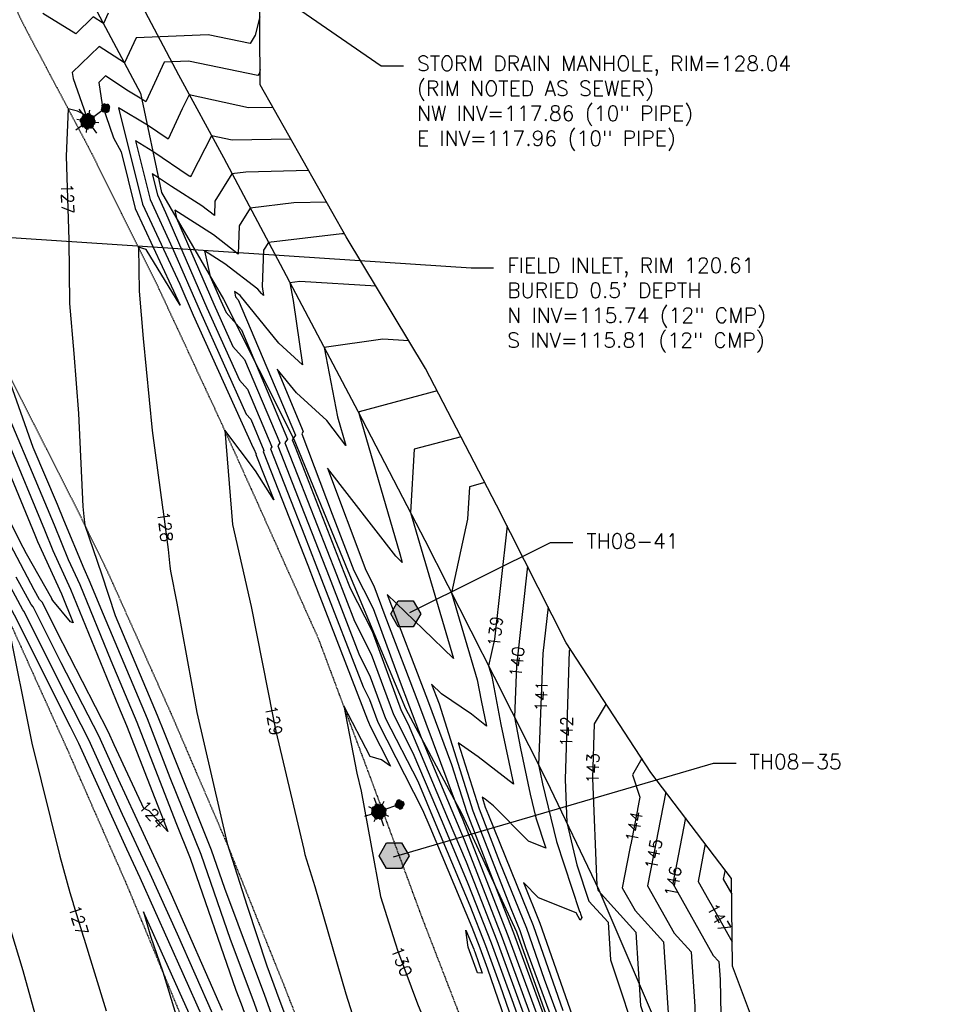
# Model space of a CAD drawing. Header units: feet. Extents: x 351431 to 355879, y 310968 to 329728.
# Tile 243 of 254: x 352294 to 352605, y 328634 to 328963. Entities that reach past the tile are written whole.
import ezdxf

# ---------------------------------------------------------------- set-up
doc = ezdxf.new("R2010")
doc.units = ezdxf.units.FT
doc.header["$MEASUREMENT"] = 0
doc.linetypes.add('D25', pattern=[0.375, 0.25, -0.125])
for name, color, linetype in [('ELIF', 153, 'LINKFENCE'), ('ELTCH-EG1', 253, 'Continuous'), ('ELTCN-EG1', 251, 'Continuous'), ('ELTNB-EG1', 55, 'Continuous'), ('ELTT', 3, 'Continuous'), ('ELYSP', 1, 'D25'), ('ESFLP', 4, 'Continuous'), ('ESGH', 1, 'Continuous'), ('ESMask', 155, 'Continuous'), ('ETGH', 4, 'Continuous'), ('ETTC', 252, 'Continuous'), ('ETUD', 4, 'Continuous')]:
    doc.layers.add(name, color=color, linetype=linetype)
doc.styles.add('ANNO-TOPO', font='simplex.shx')
doc.styles.add('L80', font='simplex', dxfattribs={"height": 4})
doc.styles.add('ROMANSM', font='romansm.shx')
doc.linetypes.add('LINKFENCE', pattern='A,0.25,-0.08,0.25,-0.08,["X",ROMANSM,S=0.08,R=0,X=-0.004,Y=-0.04],-0.12', length=0.78)

# ---------------------------------------------------------------- blocks, each defined once
blk = doc.blocks.new('ESUFMALUM')
for p, q in [((0, -0.0295), (0, -0.0976)), ((-0.053, -0.0946), (-0.0354, -0.1123)), ((0.053, -0.0946), (0.0354, -0.1123)), ((-0.1, -0.1476), (-0.05, -0.1476)), ((-0.0354, -0.183), (-0.053, -0.2007)), ((0.0354, -0.183), (0.053, -0.2007)), ((0.05, -0.1476), (0.1, -0.1476)), ((0, -0.1976), (0, -0.2476))]:
    blk.add_line(p, q)
for centre, radius, start, end in [((0, 0), 0.0295, 153.65027, 206.34973), ((0, 0), 0.0295, 63.65027, 116.34973), ((0, 0), 0.0295, 333.65027, 26.34973), ((0, 0), 0.0295, 243.65027, 296.34973), ((0, -0.1476), 0.05, 121.70415, 148.29585), ((0, -0.1476), 0.05, 76.70415, 103.29585), ((0, -0.1476), 0.05, 31.70415, 58.29585), ((0, -0.1476), 0.05, 166.70415, 193.29585), ((0, -0.1476), 0.05, 211.70415, 238.29585), ((0, -0.1476), 0.05, 256.70415, 283.29585), ((0, -0.1476), 0.05, 301.70415, 328.29585), ((0, -0.1476), 0.05, 346.70415, 13.29585)]:
    blk.add_arc(centre, radius, start, end)
at = {"layer": 'ESMask'}
for points, const_width in [([(-0.0148, 0, 1), (0.0148, 0, 1)], 0.0295), ([(-0.025, -0.1476, 1), (0.025, -0.1476, 1)], 0.05)]:
    blk.add_lwpolyline(points, format="xyb", close=True, dxfattribs=dict(at, const_width=const_width))
blk = doc.blocks.new('TH')
blk.add_hatch(color=256).paths.add_polyline_path([(-0.05, 0.0866), (0.05, 0.0866), (0.1, 0), (0.05, -0.0866), (-0.05, -0.0866), (-0.1, 0)])
for p, q in [((-0.1, 0), (-0.05, 0.0866)), ((-0.05, 0.0866), (0.05, 0.0866)), ((0.05, 0.0866), (0.1, 0)), ((-0.05, -0.0866), (-0.1, 0)), ((0.1, 0), (0.05, -0.0866)), ((0.05, -0.0866), (-0.05, -0.0866))]:
    blk.add_line(p, q)

msp = doc.modelspace()

# ---------------------------------------------------------------- linework, layer by layer
at = {"layer": 'ELIF', "flags": 128}
msp.add_lwpolyline([(352095.61, 329533.3), (352095.75, 329517.73), (352096.09, 329441.82), (352097.19, 329411.99), (352127.53, 329352.59), (352149.29, 329311.8), (352169.9, 329272.56), (352197.57, 329221.35), (352217.6, 329181.88), (352238.7, 329144.84), (352259.79, 329105.59), (352283.16, 329063.37), (352305.6, 329021.02), (352323.55, 328988.98), (352346.99, 328944.59), (352362.02, 328916.93), (352381.98, 328879.32), (352407.01, 328832.15), (352429.42, 328788.94), (352452.47, 328743.55), (352470.12, 328708.61), (352487.59, 328672.06), (352509.06, 328621.88), (352524.7, 328585.84), (352535.32, 328541.95), (352544.43, 328503.07), (352552.27, 328464.36), (352562.69, 328420.21), (352546.76, 328418.5), (352569.09, 328395.86), (352577.79, 328357.09), (352588.97, 328309.68), (352595.39, 328275.88), (352603.4, 328248.95), (352610.52, 328211.23), (352619.23, 328174.42), (352627.95, 328090.27), (352633.73, 328039.99), (352643.01, 327983.37), (352650.68, 327938.94), (352659.74, 327889), (352669.16, 327840.87), (352678.95, 327789.39), (352687.71, 327744.01), (352690.93, 327721.05)], dxfattribs=at)
at = {"layer": 'ELTCH-EG1', "elevation": 130, "flags": 128}
msp.add_lwpolyline([(352446.09, 328651.34), (352448.55, 328644.22), (352447.01, 328644.29), (352443.9, 328652.87), (352443.1, 328658.55), (352445.74, 328652.25), (352445.92, 328651.8), (352446.09, 328651.34)], dxfattribs=at)
at = {"layer": 'ELTCN-EG1', "flags": 128}
for points, elevation in [([(352323.46, 328965.14), (352321.87, 328961.76), (352318.47, 328963.98), (352312.64, 328958.33), (352301.64, 328965.07)], 126), ([(352295.32, 328765.28), (352294.97, 328765.66), (352286.65, 328780.88), (352284.49, 328784.95), (352280.36, 328793.2), (352260.16, 328830.42), (352257.6, 328834.7), (352257.53, 328834.44), (352259.17, 328829.82), (352261.06, 328824.45), (352260.88, 328824.37), (352266.86, 328776.3), (352267.87, 328770.88), (352271.92, 328748.81), (352274.81, 328727.93), (352277.23, 328715.93), (352284.08, 328685.61), (352290.96, 328658.33), (352294.94, 328645.09), (352305.25, 328608.1)], 126), ([(352281.44, 328833.02), (352298.92, 328790.74), (352299.83, 328788.53), (352307.84, 328771.03), (352311.82, 328761.29), (352310.89, 328761.68), (352305, 328768.79), (352304.68, 328769.4), (352304.63, 328769.5)], 123), ([(352304.63, 328769.5), (352304.61, 328769.52), (352296.22, 328784.36), (352293.95, 328788.63), (352273.08, 328830.31)], 123), ([(352529.79, 328678.73), (352529.19, 328675.62), (352532.02, 328670.59)], 148), ([(352370.02, 328581.05), (352369.5, 328582.38), (352353.17, 328624.73), (352351.78, 328628.04), (352350.61, 328630.69), (352335.33, 328664.67), (352337.64, 328656.63), (352341.72, 328644.67), (352347.39, 328626.39), (352348.93, 328621.74), (352364.14, 328579.57), (352370.93, 328564.66), (352372.91, 328559.98), (352390.32, 328517.88), (352397.87, 328501.38), (352392.33, 328518.53), (352391.73, 328520.46), (352375.97, 328564.89), (352370.02, 328581.05)], 128)]:
    msp.add_lwpolyline(points, dxfattribs=dict(at, elevation=elevation))
at = {"layer": 'ELTT', "flags": 128}
msp.add_lwpolyline([(352317.09, 328970.71), (352334.32, 328938.48), (352341.35, 328905.23), (352362.03, 328869.51), (352385.61, 328822.7), (352403.64, 328778.69), (352422.95, 328732.71), (352441.75, 328697.43), (352460, 328658.08), (352477.19, 328609.83), (352493.27, 328578.29), (352510.88, 328534.5), (352517.42, 328497.79), (352524.26, 328455.19), (352546.73, 328418.51), (352557.89, 328377.54), (352573.18, 328328.17), (352589.11, 328275.91), (352603.24, 328230.6), (352614.34, 328184.47), (352641.7, 328125.05), (352640.18, 328085.93), (352633.3, 328056.77)], dxfattribs=at)
at = {"layer": 'ELYSP', "flags": 128}
for points in [[(353471.72, 327016.93), (353473.34, 327010.98), (353472.52, 327009.02), (353471.62, 327006.97), (353470.51, 327004.55), (353469.26, 327002.01), (353468.62, 327000.78), (353467.98, 326999.62), (353467.34, 326998.56), (353466.65, 326997.54), (353465.94, 326996.63), (353465.19, 326995.8), (353464.4, 326995.03), (353463.54, 326994.28), (353462.13, 326993.13), (353461.13, 326992.37), (353460.16, 326991.7), (353459.21, 326991.1), (353458.24, 326990.54), (353457.22, 326990.02), (353455.54, 326989.23), (353454.49, 326988.79), (353453.49, 326988.42), (353452.52, 326988.1), (353451.54, 326987.83), (353448.89, 326987.21), (353447.91, 326987.04), (353446.82, 326986.91), (353444.77, 326986.74), (353443.53, 326986.67), (353388.81, 326985.74), (353337.93, 326985.19), (353285.83, 326984.43), (353278.62, 326984.26), (353275.06, 326984.3), (353251.07, 326983.96), (353247.35, 326983.9), (353235.33, 326983.74), (353183.52, 326983), (353128.81, 326982.2), (353075.89, 326981.55), (353023, 326980.85), (353003.29, 326980.55), (352993.9, 326981.65), (352990.75, 326982.77), (352987.72, 326983.93), (352986.57, 326984.42), (352985.51, 326984.9), (352984.15, 326985.64), (352982.5, 326986.63), (352981, 326987.59), (352980.26, 326988.11), (352979.11, 326989.01), (352976.77, 326990.94), (352975.7, 326991.85), (352974.68, 326992.79), (352973.68, 326993.8), (352972.7, 326994.93), (352972.21, 326995.56), (352971.5, 326996.53), (352970.77, 326997.61), (352969.31, 326999.92), (352967.94, 327002.27), (352966.75, 327004.39), (352965.3, 327007.13), (352962.8, 327012.74), (352957.95, 327026.2), (352945.57, 327052.16), (352923.15, 327098.73), (352900.12, 327145.49), (352876.71, 327192.33), (352852.27, 327239.45), (352828.96, 327285.33), (352805.94, 327331.02), (352784.84, 327377.71), (352765.38, 327424.66), (352747.38, 327470.35), (352729.62, 327519.27), (352711.13, 327568.23), (352695.97, 327611.17), (352680.91, 327659.05), (352668.26, 327707.91), (352656.73, 327756.8), (352645.41, 327805.7), (352634.18, 327854.5), (352629.81, 327868.64), (352624.01, 327903.23), (352616.53, 327952.87), (352608.23, 328002.03), (352600.06, 328051.62), (352591.29, 328101.07), (352580.88, 328154.88), (352570.37, 328203.91), (352559.3, 328252.38), (352547.15, 328301.25), (352534.24, 328349.81), (352518.99, 328403.42), (352504.39, 328451.26), (352488.93, 328498.79), (352472.68, 328546.31), (352455.4, 328593.22), (352428.81, 328661.94), (352411.59, 328708.61), (352393.97, 328755.74), (352373.41, 328801.56), (352361.41, 328828.11), (352340.34, 328873.39), (352318.03, 328918.29), (352294.6, 328962.5), (352287.43, 328978.54), (352284.98, 328987.24), (352274.18, 329000.14), (352270.06, 329005.4), (352268.05, 329008.33), (352245.45, 329048.88), (352220.78, 329092.58), (352196.74, 329136.66), (352173.48, 329180.77), (352149.62, 329224.82), (352125.54, 329268.72), (352101.8, 329312.58), (352077.73, 329356.42), (352053.85, 329400.26), (352028.64, 329446.1), (352005.1, 329487.53), (352002.23, 329492.52), (352001.22, 329494.95), (352003.34, 329495.44), (352005.77, 329496.35), (352007.01, 329499.72), (352007.48, 329505.59), (351999.79, 329504.42), (351998.98, 329504.41), (351997.72, 329504.42, -0.123639), (351998.25, 329529.38), (352000.21, 329534.16), (352001.79, 329537.24), (352004.97, 329541.63), (352015.31, 329551.42), (352026.23, 329556.61), (352036.34, 329559.87), (352047.35, 329562.38), (352057.58, 329563.77), (352099.51, 329564.28)], [(351862.52, 329554.66), (351868.48, 329538.31), (351869.42, 329535.95), (351870.63, 329533.34), (351871.84, 329531.02), (351898.68, 329481.43), (351924.63, 329434.28), (351928.34, 329428.36), (351931.88, 329424.34), (351933, 329422.54), (351952.19, 329389.41), (351978.48, 329342.28), (352004.81, 329294.75), (352030.84, 329247.33), (352060.63, 329194.08), (352086.79, 329146.62), (352116.65, 329092.67), (352140.95, 329048.32), (352164.81, 329004.89), (352188.15, 328962.14), (352212.85, 328916.49), (352228.2, 328887.95), (352236.33, 328872.41), (352258.49, 328829.36), (352280.54, 328783.38), (352290.03, 328762.79), (352309.71, 328719.23), (352329.72, 328673.69), (352349.1, 328626.81), (352367.07, 328581.15), (352373.57, 328564.01), (352390.32, 328517.88), (352406.22, 328471.17), (352421.7, 328424.27), (352436.86, 328376.11), (352450.25, 328329.8), (352462.61, 328281.12), (352475.09, 328231.87), (352486.25, 328185.11), (352496.74, 328135.09), (352505.62, 328086.27), (352514.54, 328033.94), (352521.76, 327989.77), (352531.3, 327933.73), (352538.7, 327889.39), (352547.72, 327833.41), (352554.93, 327789.91), (352563.81, 327734.73), (352571.11, 327689.55), (352579.84, 327635.26), (352587.38, 327589.57), (352596.28, 327533.25), (352603.29, 327489.34), (352612.56, 327432.99), (352619.66, 327389.61), (352628.79, 327333.57), (352636.36, 327289.78), (352645.14, 327234.58), (352652.62, 327189.46), (352661.63, 327134.08), (352668.69, 327089.35), (352675.89, 327044.48), (352682.73, 327000.59), (352686.56, 326976.32), (352694.26, 326927.21), (352698.66, 326895.64), (352706.97, 326847.16), (352714.25, 326799.55), (352722.48, 326747.2), (352729.75, 326701.34), (352737.97, 326649.53), (352746.56, 326595.61), (352754.07, 326548.63), (352762.09, 326498.76), (352770.28, 326448.66), (352778.28, 326399.02), (352786.42, 326348.21), (352794.41, 326298.89), (352802.47, 326248.63), (352810.51, 326199.31), (352818.65, 326148.92), (352826.64, 326099.4), (352835.05, 326048.43), (352843, 325999.3), (352851.33, 325946.41), (352858.97, 325899.03), (352867.02, 325848.86), (352874.94, 325799.46), (352883.36, 325747.23), (352891.16, 325699.21), (352899.48, 325647.1), (352907.27, 325599.21), (352915.42, 325548.05), (352923.22, 325499.12), (352931.65, 325447.72), (352940.42, 325398.62), (352949.15, 325347.91), (352957.47, 325299.11), (352966.11, 325246.23), (352973.26, 325199.22), (352981.71, 325147.47), (352989.51, 325099.49), (352994.9, 325068.59), (353000.4, 325032.81), (353006.91, 324993.6), (353012.12, 324957.22), (353021.58, 324898.88), (353029.63, 324849.76), (353037.69, 324799.9), (353045.8, 324751.02), (353054.11, 324701.43), (353062.02, 324652.29), (353070.04, 324602.96), (353077.96, 324553.87), (353085.91, 324505.09), (353094.14, 324454.84), (353102.2, 324406.14), (353110.06, 324356.36), (353118.02, 324307.22), (353125.92, 324257.7), (353133.91, 324207.71), (353141.65, 324159.13), (353149.64, 324109.53), (353157.86, 324060.15), (353165.85, 324010.86), (353173.75, 323961.19), (353181.54, 323912.02), (353189.31, 323862.86), (353197.18, 323812.79), (353205.17, 323763.84), (353213.16, 323713.91), (353220.85, 323664.89), (353228.93, 323615.88), (353236.82, 323566.31), (353244.93, 323517.07), (353252.73, 323467.46), (353260.77, 323417.72), (353268.41, 323368.86), (353276.49, 323319.6), (353284.34, 323270.41), (353292.33, 323221.36), (353299.99, 323171.68), (353307.93, 323122.47), (353316.1, 323072.76), (353323.86, 323023.29), (353332.53, 322971.2), (353340.22, 322922.22), (353347.13, 322874.57), (353353.74, 322823.54), (353359.62, 322773.77), (353365.17, 322724.35), (353370.3, 322674.05), (353375.32, 322625.03), (353379.87, 322575.18), (353384.18, 322525.33), (353387.85, 322475.76), (353391.39, 322426.12), (353394.47, 322376.08), (353397.29, 322326.88), (353399.17, 322276.61), (353401.08, 322227.34), (353402.1, 322175.29), (353403.06, 322127.63), (353403.66, 322075.2), (353403.64, 322026.39), (353403.67, 321975.84), (353403.97, 321926.36), (353403.89, 321875.83), (353404, 321870.12), (353405.85, 321868.24), (353409.01, 321827.04), (353412.79, 321812.81), (353417.65, 321807.44), (353422.66, 321811.83), (353426.67, 321827.75), (353429.86, 321842.46), (353429.64, 321876.49), (353429.54, 321926.15), (353429.75, 321976.4), (353429.79, 322027.56), (353429.97, 322076.64), (353429.72, 322128.27), (353429.25, 322177.1), (353428.85, 322227.79), (353428.22, 322277.97), (353427.15, 322328.04), (353425.56, 322378.43), (353423.62, 322427.85), (353421.45, 322478.53), (353418.44, 322525.97), (353414.47, 322578.5), (353410.55, 322629.29), (353406.58, 322678.66), (353401.12, 322728.54), (353395.2, 322777.93), (353389.23, 322827.82), (353382.69, 322878.03), (353375.18, 322928.17), (353367.76, 322976.62), (353359.81, 323029.14), (353352.32, 323077.72), (353344.64, 323128.12), (353336.86, 323177.53), (353329.17, 323226.11), (353321.25, 323275.45), (353313.08, 323325.09), (353304.98, 323374.58), (353296.9, 323424.28), (353289.12, 323472.69), (353281.01, 323522.56), (353272.96, 323571.98), (353264.82, 323621.91), (353256.83, 323670.94), (353248.87, 323720.32), (353240.85, 323769.6), (353233.06, 323818.82), (353224.88, 323868.78), (353216.97, 323917.79), (353209, 323967.62), (353201.01, 324016.34), (353192.87, 324065.93), (353184.88, 324115.09), (353176.89, 324164.41), (353168.84, 324213.83), (353160.97, 324263.08), (353152.94, 324312.58), (353144.91, 324361.58), (353136.98, 324411.25), (353129.01, 324459.9), (353120.97, 324509.72), (353111.8, 324559.29), (353103.71, 324608.2), (353096.64, 324657.7), (353088.4, 324707.05), (353080.52, 324756.9), (353072.54, 324806.18), (353064.63, 324854.91), (353056.29, 324905.17), (353046.88, 324963), (353040.5, 325001.65), (353034.51, 325038.43), (353032.08, 325056.91), (353025.4, 325088.03), (353026.74, 325090.76), (353025.08, 325099.84), (353017.26, 325149.09), (353009.07, 325199.67), (353001.18, 325249.31), (352992.9, 325300.49), (352985.13, 325349.2), (352977.11, 325399.98), (352969.08, 325449.2), (352960.89, 325500.26), (352953.27, 325549.21), (352944.97, 325600.34), (352937.08, 325649), (352928.75, 325700.88), (352920.89, 325749.35), (352912.73, 325800.14), (352904.9, 325849.4), (352896.71, 325900.39), (352888.84, 325949.1), (352880.4, 326000.29), (352872.64, 326049.08), (352864.39, 326099.28), (352856.34, 326149.02), (352848.26, 326199.2), (352840.19, 326249.08), (352832.22, 326298.89), (352824.01, 326349.18), (352815.93, 326399.61), (352807.57, 326449.38), (352799.67, 326499.18), (352791.56, 326549.6), (352782.84, 326599.22), (352774.42, 326655.56), (352766.72, 326704.51), (352759.08, 326752.71), (352751.12, 326803.37), (352743.48, 326851.72), (352736.98, 326891.46), (352731.78, 326926.57), (352723.7, 326979.14), (352719.25, 327005.2), (352712.08, 327050.01), (352704.85, 327094.46), (352697.35, 327139.97), (352688.23, 327195.49), (352680.89, 327240.25), (352672.13, 327294.7), (352664.68, 327340.33), (352655.67, 327395.92), (352648.53, 327439.83), (352639.52, 327495.27), (352632.47, 327539.74), (352623.57, 327595.47), (352616.32, 327639.82), (352607.25, 327696.56), (352600.2, 327740.15), (352591.08, 327795.89), (352583.74, 327839.91), (352574.34, 327896.71), (352567.07, 327939.86), (352557.56, 327996.32), (352550.22, 328040.19), (352541.44, 328091.31), (352531.4, 328143.34), (352531.45, 328143.34), (352520.62, 328192.63), (352509.03, 328240.63), (352496.55, 328290.59), (352483.55, 328339.04), (352470.58, 328386.05), (352455.86, 328435.02), (352438.97, 328481.36), (352424.2, 328530.36), (352407.62, 328575.42), (352400.09, 328594.71), (352382.61, 328639.43), (352363.23, 328687.59), (352344.26, 328731.71), (352323.27, 328778.58), (352313.92, 328797.66), (352289.67, 328845.52), (352266.59, 328888.4), (352258.52, 328902.89), (352241.23, 328932.66), (352222.63, 328964.17), (352215.23, 328975.86), (352188.32, 329018), (352161.34, 329060.22), (352134.23, 329102.69), (352100.69, 329155.16), (352074.93, 329201.67), (352045.48, 329255.23), (352019.65, 329301.99), (351992.93, 329350.38), (351967.17, 329397.28), (351942.01, 329443.17), (351916.49, 329489.9), (351902.82, 329514.6), (351891.6, 329531.22), (351884.34, 329540.62), (351870.15, 329558.58, 1.1946), (351862.45, 329554.85)]]:
    msp.add_lwpolyline(points, format="xyb", dxfattribs=at)
at = {"layer": 'ETGH', "linetype": 'ByBlock', "lineweight": -2}
for p, q in [((352471.42, 328788.16), (352478.92, 328788.16)), ((352525.98, 328714.43), (352533.48, 328714.43))]:
    msp.add_line(p, q, dxfattribs=at)
msp.add_lwpolyline([(352424.41, 328764.81), (352471.42, 328788.16)], dxfattribs=at)
at = {"layer": 'ETUD', "linetype": 'ByBlock', "lineweight": -2}
for p, q in [((352414.74, 328947.54), (352422.24, 328947.54)), ((352444.91, 328880.02), (352452.41, 328880.02))]:
    msp.add_line(p, q, dxfattribs=at)
for points in [[(352378.26, 328972.89), (352414.74, 328947.54)], [(352255.34, 328892.47), (352444.91, 328880.02)]]:
    msp.add_lwpolyline(points, dxfattribs=at)

# ---------------------------------------------------------------- block references
at = {"layer": 'ESFLP'}
for p, xscale, yscale, zscale, rotation in [((352322.61, 328933.42), 49.99999999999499, 49.99999999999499, 49.99999999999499, 306.3454787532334), ((352420.97, 328700.6), 50.000000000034, 50.000000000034, 50.000000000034, 288.9050964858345)]:
    msp.add_blockref('ESUFMALUM', p, dxfattribs=dict(at, xscale=xscale, yscale=yscale, zscale=zscale, rotation=rotation))
at = {"layer": 'ESGH', "xscale": 50, "yscale": 50, "zscale": 50}
for p in [(352423, 328764.35), (352419.1, 328683.48)]:
    msp.add_blockref('TH', p, dxfattribs=at)

# ---------------------------------------------------------------- texts
at = {"layer": 'ETGH', "char_height": 5, "attachment_point": 1, "style": 'ANNO-TOPO'}
for s, insert in [('TH08-41', (352483.42, 328791.16)), ('TH08-35', (352537.98, 328717.43))]:
    msp.add_mtext(s, dxfattribs=dict(at, insert=insert))
at = {"layer": 'ETUD', "char_height": 5, "attachment_point": 1, "style": 'ANNO-TOPO'}
for s, insert in [('STORM DRAIN MANHOLE, RIM=128.04\\P(RIM NOTED AS SEWER)\\PNW INV=117.86 (10" PIPE)\\PE INV=117.96 (10" PIPE)', (352426.74, 328950.87)), ('FIELD INLET, RIM 120.61\\PBURIED 0.5\' DEPTH\\PN INV=115.74 (12" CMP)\\PS INV=115.81 (12" CMP)', (352456.91, 328883.35))]:
    msp.add_mtext(s, dxfattribs=dict(at, insert=insert))

# ---------------------------------------------------------------- next in the draw order: texts
at = {"layer": 'ETTC', "char_height": 4, "attachment_point": 5, "style": 'L80', "bg_fill": 3, "box_fill_scale": 1.2, "bg_fill_color": 256}
for s, insert, rotation, bg_fill_transparency in [('{127}', (352309.85, 328903.18, 127), 271.784, 7018774), ('{128}', (352342.56, 328793.47, 128), 277.7371, 7018779), ('{139}', (352452.96, 328758.49, 139), 83.6283, 7018799), ('{140}', (352460.19, 328748.32, 140), 83.6283, 7018804), ('{141}', (352468.33, 328736.88, 141), 87.8423, 7018809), ('{129}', (352378.83, 328728.67, 129), 281.1874, 7018784), ('{142}', (352476.78, 328725.01, 142), 88.1845, 7018814), ('{143}', (352485.54, 328712.68, 143), 88.1845, 7018819), ('{124}', (352338.28, 328697.27, 124), 312.2312, 7018919), ('{144}', (352499.41, 328693.18, 144), 79.0192, 7018824), ('{127}', (352313.53, 328661.87, 127), 286.9998, 7018944), ('{147}', (352527.68, 328662.61, 147), 299.4169, 7018839), ('{130}', (352421.64, 328648.12, 130), 290.3918, 7018794)]:
    msp.add_mtext(s, dxfattribs=dict(at, insert=insert, rotation=rotation, bg_fill_transparency=bg_fill_transparency))

# ---------------------------------------------------------------- next in the draw order: linework, layer by layer
at = {"layer": 'ELTCH-EG1', "flags": 128}
for points, elevation in [([(352263.64, 328965.2), (352262.91, 328961.16), (352262.27, 328948.39), (352261.24, 328923), (352261.3, 328904.34), (352263.61, 328893.74), (352265.89, 328888.03), (352268.84, 328877.33), (352270.96, 328871.88), (352284.77, 328842.85), (352298.11, 328811.66), (352305.37, 328794.11), (352310.16, 328782.51), (352313.99, 328774.15), (352324.35, 328748.8), (352333.07, 328728.15), (352346.13, 328694.61), (352350.91, 328682.7), (352366.22, 328638.51), (352367.91, 328633.97), (352374.71, 328615.06)], 125), ([(352384.58, 328923.11), (352364.93, 328922.67), (352358.07, 328924.18), (352351.39, 328911.15), (352351.03, 328910.57), (352351.03, 328910.43), (352350.9, 328910.53), (352350.61, 328910.71), (352338.46, 328918.92), (352332.6, 328922.46), (352337.49, 328902.87), (352345.05, 328886.56), (352354.22, 328865.45), (352369.67, 328831.13), (352371.15, 328829.48), (352375.59, 328818.97), (352375.34, 328818.6), (352390.21, 328780.66), (352392.39, 328775.08), (352410.17, 328728.92), (352410.55, 328728.17), (352411.06, 328726.78), (352417.9, 328713.41), (352414.92, 328715.54), (352411.09, 328716.66), (352402.26, 328733.56), (352406.7, 328711.13), (352408.13, 328705.09), (352414.59, 328669.81), (352420.24, 328651.89), (352426.91, 328633.93), (352443.86, 328593.11)], 130), ([(352424.01, 328855.68), (352415.39, 328856.22), (352395.76, 328853.35), (352400.15, 328830.26), (352402.92, 328820.67), (352396.62, 328828.95), (352386.43, 328838.19), (352379.95, 328846.16), (352388.74, 328825.32), (352388.21, 328824.53), (352398.44, 328797.71), (352405.59, 328778.79), (352412.07, 328766.09), (352420.8, 328742.34), (352424.29, 328733.24), (352428.11, 328723.03), (352439.29, 328696.44), (352442.52, 328688.75), (352455.3, 328655.99), (352467.45, 328622.83)], 135), ([(352463.76, 328780.24), (352460.05, 328747.01), (352459.4, 328729.83), (352461.36, 328719.3), (352464.61, 328704.01), (352466.51, 328696.11), (352469.85, 328686.01), (352464.05, 328688.34), (352452.39, 328700.19), (352449.57, 328702.39), (352448.55, 328703.09), (352449.62, 328699.72), (352450.66, 328697.03), (352465.61, 328660.11), (352475.52, 328631.69)], 140), ([(352361.77, 328631.73), (352344.64, 328670.52), (352340.9, 328678.84), (352326.93, 328708.94), (352320.34, 328723.51), (352307.79, 328747.97), (352298.42, 328766.69), (352297.74, 328767.42), (352292.72, 328776.61)], 125)]:
    msp.add_lwpolyline(points, dxfattribs=dict(at, elevation=elevation))
at = {"layer": 'ELTCN-EG1', "flags": 128}
for points, elevation in [([(352289.31, 328974.34), (352287.1, 328962.19), (352285.64, 328933.03), (352284.78, 328914.56), (352285.12, 328903.9), (352287.72, 328876.42), (352288.49, 328847.71), (352288.68, 328847.04), (352289.34, 328845.33), (352298.26, 328820.12), (352306.45, 328800.99), (352308.6, 328795.79), (352315.33, 328779.51), (352317.06, 328775.71), (352321.76, 328764.21), (352336.5, 328729.33), (352344.16, 328709.65), (352354.43, 328684.04), (352364.29, 328655.58), (352371.83, 328635.38), (352384.56, 328599.98)], 126), ([(352374.18, 328963.91), (352372.62, 328957.8), (352371, 328955.09), (352356.96, 328957.99), (352332.83, 328956.95), (352328.9, 328948.61), (352320.52, 328954.08), (352311.49, 328945.34), (352311.78, 328943.39), (352316.13, 328930.96), (352313.21, 328932.4), (352310.14, 328933.17), (352309.41, 328917.33), (352310.28, 328889.35), (352310.58, 328868.12), (352311.99, 328851.41), (352313.56, 328831.29), (352315.02, 328800.22), (352315.36, 328796.84), (352315.72, 328793.99), (352321.25, 328777.71), (352325.88, 328763.75), (352339.92, 328730.51), (352342.19, 328724.69), (352357.95, 328685.39), (352362.37, 328672.65), (352375.75, 328636.8), (352382.24, 328618.75)], 127), ([(352374.29, 328946.3), (352373.94, 328944.92), (352373.58, 328944.31), (352350.36, 328949.11), (352342.21, 328948.76), (352338.26, 328940.38), (352336.04, 328935.59), (352334.75, 328936.46), (352329.77, 328939.48), (352322.56, 328944.18), (352320.32, 328942.01), (352321.45, 328934.49), (352325.3, 328923.47), (352327.8, 328918.82), (352332.53, 328899.85), (352347.54, 328867.51), (352336.15, 328886.17), (352333.62, 328886.91), (352333.83, 328872.23), (352335.17, 328856.4), (352338.2, 328825.62), (352343.6, 328785.83), (352344.16, 328780.24), (352344.37, 328778.58), (352346.41, 328767.93), (352353.09, 328731.32), (352363.23, 328687.59), (352370.01, 328666.61), (352376.52, 328646.65), (352379.67, 328638.21), (352379.91, 328637.51), (352396.59, 328593.13)], 128), ([(352378.58, 328933.68), (352370.42, 328933.5), (352350.63, 328937.88), (352348.26, 328933.25), (352343.53, 328923.02), (352336.6, 328927.69), (352326.99, 328933.51), (352335.01, 328901.36), (352347.43, 328874.6), (352351.92, 328864.26), (352371.93, 328819.81), (352372.19, 328819.53), (352372.96, 328817.7), (352372.91, 328817.64), (352378.87, 328802.44), (352372.74, 328812.14), (352362.45, 328825.8), (352365.02, 328794.25), (352371.31, 328766.77), (352376.87, 328738.59), (352379.53, 328725.16), (352388.91, 328685.55), (352389.21, 328683.87), (352392.57, 328673.2), (352402.97, 328637.28), (352405.88, 328628.18)], 129), ([(352390.57, 328912.54), (352369.56, 328912.06), (352364.89, 328911.52), (352359.17, 328902.35), (352359.01, 328897.55), (352354.78, 328900.82), (352344.67, 328907.2), (352340.31, 328910.15), (352338.21, 328911.42), (352339.96, 328904.39), (352342.68, 328898.53), (352356.52, 328866.65), (352367.42, 328842.45), (352370.11, 328839.44), (352378.22, 328820.24), (352377.77, 328819.57), (352389.12, 328790.59), (352394.88, 328775.88), (352408.72, 328739.93), (352410.86, 328735.75), (352413.67, 328728.09), (352428.64, 328698.79), (352431.03, 328693.12), (352445.1, 328659.55), (352447.8, 328652.64), (352450.36, 328645.64), (352464.07, 328605.92)], 131), ([(352396.57, 328901.96), (352385.61, 328901.72), (352370.99, 328900.02), (352367.32, 328894.12), (352366.99, 328884.66), (352358.66, 328891.11), (352345.74, 328899.27), (352346.32, 328896.65), (352358.83, 328867.85), (352365.16, 328853.78), (352369.08, 328849.4), (352380.85, 328821.51), (352380.2, 328820.54), (352388.03, 328800.53), (352397.37, 328776.68), (352407.28, 328750.94), (352411.16, 328743.34), (352416.29, 328729.39), (352427.04, 328708.35), (352433.09, 328693.95), (352444.45, 328666.85), (352449.67, 328653.47), (352454.63, 328639.94), (352466.16, 328606.54)], 132), ([(352402.57, 328891.39), (352401.66, 328891.37), (352377.09, 328888.52), (352375.46, 328885.9), (352375.04, 328873.76), (352375.48, 328870.75), (352374.76, 328871.41), (352373.58, 328872.86), (352362.54, 328881.39), (352355.71, 328885.71), (352357.62, 328877.12), (352361.13, 328869.05), (352362.91, 328865.1), (352368.04, 328859.36), (352383.48, 328822.78), (352382.62, 328821.51), (352386.95, 328810.47), (352399.85, 328777.47), (352405.83, 328761.95), (352411.47, 328750.92), (352418.9, 328730.69), (352425.43, 328717.9), (352435.16, 328694.78), (352443.81, 328674.15), (352451.55, 328654.31), (352458.91, 328634.23), (352468.25, 328607.16)], 133), ([(352413.06, 328873.88), (352387.55, 328875.47), (352384.27, 328874.99), (352385.39, 328869.11), (352388.5, 328847.63), (352380.6, 328854.8), (352367.6, 328870.77), (352366.41, 328871.68), (352365.68, 328872.14), (352366.08, 328870.35), (352367, 328869.32), (352386.11, 328824.05), (352385.05, 328822.48), (352385.86, 328820.41), (352402.34, 328778.27), (352404.39, 328772.96), (352411.77, 328758.51), (352421.51, 328732), (352423.83, 328727.46), (352437.23, 328695.61), (352443.17, 328681.45), (352453.43, 328655.15), (352463.18, 328628.53)], 134), ([(352433.5, 328838.89), (352407.38, 328831.9), (352407.36, 328831.48), (352421, 328784.36), (352421.85, 328781.51), (352419.69, 328783.58), (352396.79, 328813.05), (352409.66, 328778.99), (352412.38, 328773.68), (352416.03, 328763.74), (352427.26, 328734.42), (352439.58, 328701.52), (352441.36, 328697.28), (352441.88, 328696.05), (352457.18, 328656.82), (352471.72, 328617.13)], 136), ([(352441.5, 328823.56), (352425.87, 328819.37), (352424.59, 328798.25), (352427.58, 328787.94), (352438.96, 328749.42), (352428.79, 328759.2), (352416.77, 328770.76), (352430.23, 328735.6), (352438.34, 328713.92), (352443.43, 328697.92), (352453.03, 328673.1), (352459.06, 328657.66), (352476, 328611.42)], 137), ([(352289.78, 328822.34), (352302.14, 328792.42), (352304.99, 328785.52), (352310.91, 328772.59), (352326.95, 328733.38), (352329.65, 328726.98), (352343.42, 328691.6), (352337.19, 328698.47), (352335.41, 328699.28), (352325.53, 328720.58), (352323.65, 328724.74), (352306.24, 328758.69), (352301.53, 328768.09), (352300.51, 328769.19), (352298.79, 328772.33), (352290.8, 328787.4)], 124), ([(352449.49, 328808.23), (352444.35, 328806.85), (352443.7, 328795.95), (352438.34, 328771.37), (352446.9, 328742.25), (352448.18, 328735.37), (352450, 328726.84), (352444.97, 328730.76), (352435.01, 328737.59), (352431.65, 328740.82), (352433.2, 328736.77), (352434.14, 328734.28), (352445.49, 328698.52), (352458.13, 328665.87), (352461.12, 328658.49), (352463.1, 328652.8), (352478.64, 328610.47)], 138), ([(352456.91, 328793.8), (352452.67, 328755.86), (352450.73, 328746.96), (352451.78, 328743.39), (352454.77, 328727.34), (352459, 328707.42), (352447.27, 328716.57), (352440.55, 328721.19), (352447.55, 328699.12), (352454.4, 328681.45), (352463.37, 328659.3), (352469.31, 328642.25), (352480.65, 328611.35)], 139), ([(352292.21, 328763.87), (352292.19, 328763.89), (352290.46, 328767.07), (352289.46, 328764.31), (352289.35, 328764.26), (352289.59, 328762.95), (352289.83, 328761.67), (352297.91, 328721.12), (352307.35, 328683.31), (352310.68, 328671.21), (352322.77, 328631.65)], 127), ([(352355.11, 328629.27), (352348.62, 328643.97), (352334.2, 328676.04), (352329.73, 328685.67), (352313.73, 328721.04), (352310.91, 328726.54), (352292.21, 328763.87)], 127), ([(352358.44, 328630.5), (352346.63, 328657.24), (352337.55, 328677.44), (352328.33, 328697.31), (352317.03, 328722.27), (352309.35, 328737.26), (352295.32, 328765.28)], 126), ([(352470.61, 328766.69), (352468.86, 328751.04), (352467.46, 328713.88), (352467.95, 328711.26), (352468.75, 328707.47), (352473.38, 328688.28), (352481.15, 328664.79), (352481.39, 328664.52), (352481.43, 328664.04), (352481.85, 328662.78), (352481.3, 328661.9), (352479.99, 328664.36), (352467.39, 328669.41), (352462.35, 328674.53), (352467.86, 328660.92), (352481.73, 328621.14)], 141), ([(352523.18, 328687.43), (352520.75, 328674.9), (352532.18, 328654.64)], 147)]:
    msp.add_lwpolyline(points, dxfattribs=dict(at, elevation=elevation))

# ---------------------------------------------------------------- next in the draw order: texts
at = {"layer": 'ETTC', "insert": (352505.93, 328684.02, 145), "char_height": 4, "attachment_point": 5, "rotation": 79.0192, "style": 'L80', "bg_fill": 3, "box_fill_scale": 1.2, "bg_fill_color": 256, "bg_fill_transparency": 7018829}
msp.add_mtext('{145}', dxfattribs=at)

# ---------------------------------------------------------------- next in the draw order: linework, layer by layer
at = {"layer": 'ELTCN-EG1', "elevation": 142, "flags": 128}
msp.add_lwpolyline([(352478.03, 328752.6), (352477.63, 328751.94), (352476.27, 328708.92), (352476.85, 328694.54), (352480.25, 328680.44), (352484.26, 328668.3), (352490.66, 328661.24), (352491.47, 328648.71), (352501.42, 328618.84)], dxfattribs=at)
at = {"layer": 'ETGH', "linetype": 'ByBlock', "lineweight": -2}
msp.add_lwpolyline([(352418.91, 328683.1), (352525.98, 328714.43)], dxfattribs=at)

# ---------------------------------------------------------------- next in the draw order: texts
at = {"layer": 'ETTC', "insert": (352512.45, 328674.85, 146), "char_height": 4, "attachment_point": 5, "rotation": 79.0192, "style": 'L80', "bg_fill": 3, "box_fill_scale": 1.2, "bg_fill_color": 256, "bg_fill_transparency": 7018834}
msp.add_mtext('{146}', dxfattribs=at)

# ---------------------------------------------------------------- next in the draw order: linework, layer by layer
at = {"layer": 'ELTCH-EG1', "elevation": 145, "flags": 128}
msp.add_lwpolyline([(352509.97, 328704.83), (352503.88, 328673.45), (352512.8, 328657.63), (352518.45, 328651.39), (352519.64, 328633.11), (352520, 328616.73), (352525.52, 328598.9), (352523.97, 328585.89), (352524.81, 328583.66), (352537.43, 328550.05), (352537.8, 328549.28), (352538.58, 328549.41), (352538.74, 328550.44), (352538.83, 328551.1), (352539.36, 328554.12), (352544.89, 328591.78), (352546.13, 328598.92), (352547.41, 328605.88)], dxfattribs=at)
at = {"layer": 'ELTCN-EG1', "flags": 128}
for points, elevation in [([(352490.02, 328734.27), (352486.01, 328727.52), (352485.44, 328709.37), (352486.89, 328673.53), (352487.11, 328672.61), (352487.38, 328671.82), (352499.92, 328657.95), (352501.52, 328633.38), (352505.79, 328620.57), (352511.09, 328597.22), (352513.83, 328588.38), (352513.62, 328586.58), (352526.36, 328552.53), (352529.99, 328542.84), (352530.93, 328540.88), (352537.01, 328536.56), (352540.36, 328537.11), (352541.76, 328546.35), (352542.56, 328552.28), (352547.35, 328579.53), (352547.37, 328579.72), (352549.78, 328593.62), (352550.29, 328596.4)], 143), ([(352502.01, 328715.94), (352498.82, 328710.56), (352501.32, 328703.03), (352495.44, 328672.73), (352499.74, 328665.11), (352509.19, 328654.67), (352511.18, 328624.12), (352511.25, 328620.85), (352519.68, 328593.64), (352518.8, 328586.24), (352525.58, 328568.1), (352533.71, 328546.44), (352535.54, 328542.62), (352539.47, 328543.26), (352540.25, 328548.39), (352540.69, 328551.69), (352543.35, 328566.83), (352546.13, 328585.75), (352547.95, 328596.27), (352548.85, 328601.14)], 144), ([(352516.57, 328696.13), (352512.32, 328674.18), (352525.86, 328650.16), (352527.72, 328648.11), (352528.11, 328642.09), (352528.75, 328612.61), (352531.37, 328604.16), (352530.53, 328597.11), (352532.37, 328593.99), (352539.94, 328572.54), (352543.65, 328597.82), (352544.3, 328601.57), (352545.16, 328606.22), (352542.45, 328608), (352538.32, 328630.36)], 146)]:
    msp.add_lwpolyline(points, dxfattribs=dict(at, elevation=elevation))
at = {"layer": 'ELTNB-EG1'}
msp.add_polyline3d([(352546.97, 328607.3, 145.3), (352532.26, 328646.5, 146.49), (352531.97, 328675.86, 148.33), (352505.01, 328711.35, 144.25), (352476.71, 328754.62, 141.89), (352453.41, 328800.72, 138.49), (352429.59, 328846.4, 135.51), (352403.11, 328890.44, 133.09), (352374.32, 328941.19, 128.29), (352374.1, 328978.53, 126.17)], dxfattribs=at)

doc.saveas('drawing.dxf')
